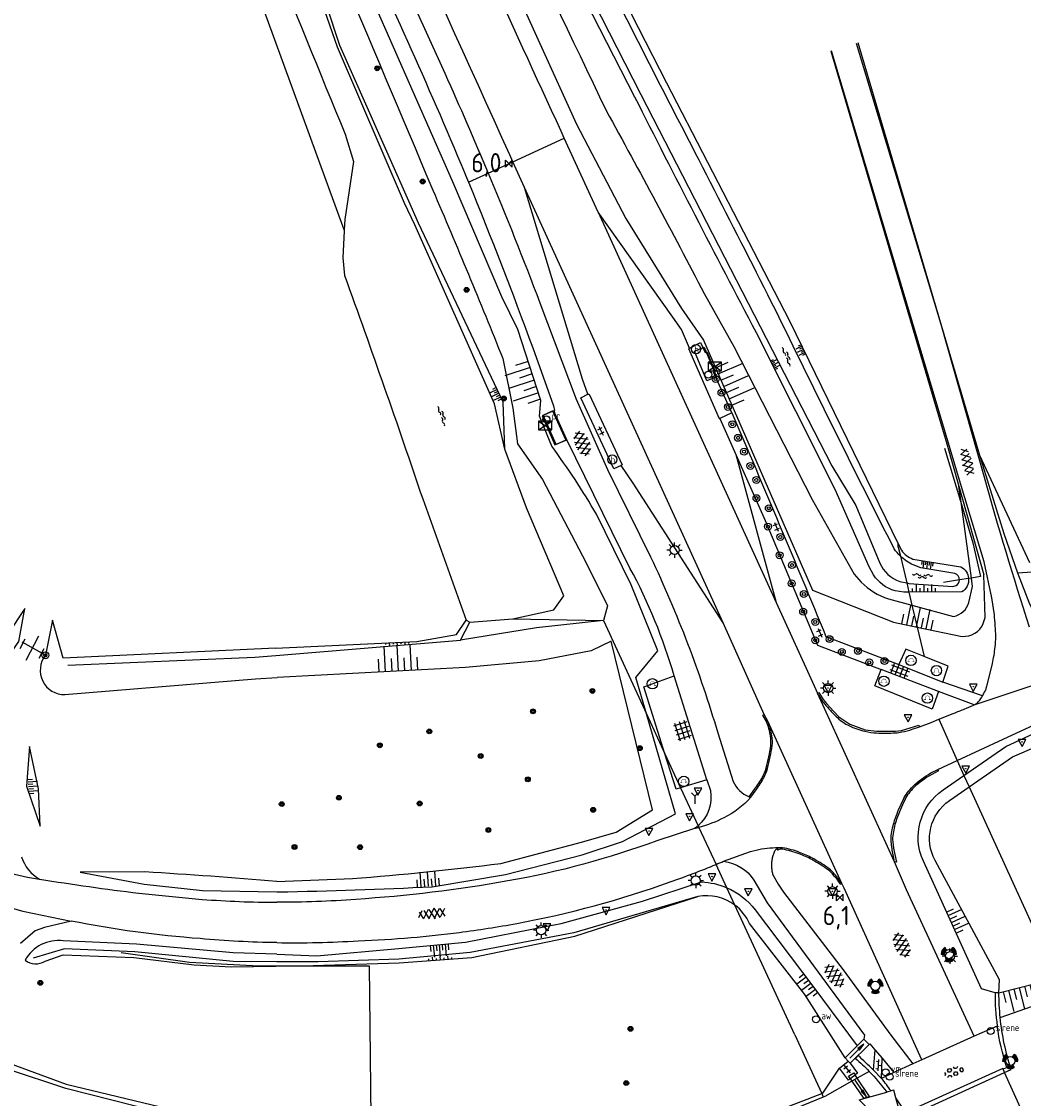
# Model space of a CAD drawing. Extents: x 121149 to 123702, y 457169 to 470031.
# Tile 40 of 87: x 122171 to 122301, y 463852 to 463992. Entities that reach past the tile are written whole.
import ezdxf
from ezdxf.enums import TextEntityAlignment as Align

# ---------------------------------------------------------------- set-up
doc = ezdxf.new("R2010")
doc.units = 0
doc.header["$LTSCALE"] = 4
doc.layers.get('0').update_dxf_attribs({"color": 8, "linetype": 'CONTINUOUS'})
for name, color, linetype in [('REFERENTIE', 8, 'CONTINUOUS'), ('SYM-DRH', 8, 'CONTINUOUS'), ('TEK-D19', 8, 'CONTINUOUS')]:
    doc.layers.add(name, color=color, linetype=linetype)
doc.styles.add('ISO', font='ISO')

# ---------------------------------------------------------------- blocks, each defined once
blk = doc.blocks.new('boom')
at = {"color": 0}
for radius in [0.315, 0.225, 0.135]:
    blk.add_circle((0, 0), radius, dxfattribs=at)
blk = doc.blocks.new('water')
at = {"color": 0, "linetype": 'ByBlock', "lineweight": -2}
for centre, start, end in [((-0.01, 0.75), 129.7446, 230.2554), ((-0.32, 1.12), 309.7446, 50.2554), ((-0.32, 0.37), 309.7446, 50.2554), ((0.32, 0.01), 129.7446, 230.2554), ((0, 0.38), 309.7446, 50.2554), ((-0.01, -0.74), 129.7446, 230.2554), ((-0.32, -0.37), 309.7446, 50.2554), ((-0.32, -1.12), 309.7446, 50.2554), ((0, -0.37), 309.7446, 50.2554)]:
    blk.add_arc(centre, 0.244, start, end, dxfattribs=at)
blk = doc.blocks.new('tegels2')
at = {"color": 0, "linetype": 'ByBlock', "lineweight": -2}
for p, q in [((0.3125, 0.3125), (-0.3125, 0.3125)), ((0, -0.625), (0, 0.625)), ((0.3125, -0.3125), (-0.3125, -0.3125))]:
    blk.add_line(p, q, dxfattribs=at)
blk = doc.blocks.new('abri')
at = {"color": 0}
for p, q in [((-2.1, 1.2), (2.1, 1.2)), ((-2.1, -1.2), (-2.1, 1.2)), ((2.1, 1.2), (2.1, -1.2)), ((2.1, -1.2), (-2.1, -1.2))]:
    blk.add_line(p, q, dxfattribs=at)
at = {"color": 0, "linetype": 'Continuous', "style": 'ISO', "flags": 2}
blk.add_attdef('ABRI', text='', height=0.8, dxfattribs=at).set_placement((0, 0), align=Align.MIDDLE_CENTER)
blk = doc.blocks.new('schk')
at = {"color": 0}
for p, q in [((0.86, 0.56), (-0.86, 0.56)), ((-0.86, 0.56), (-0.86, -0.56)), ((0.86, -0.56), (0.86, 0.56)), ((-0.86, -0.56), (0.86, -0.56))]:
    blk.add_line(p, q, dxfattribs=at)
at = {"color": 0, "linetype": 'Continuous'}
for p, q in [((-0.86, 0.56), (0.86, -0.56)), ((-0.86, -0.56), (0.86, 0.56))]:
    blk.add_line(p, q, dxfattribs=at)
blk = doc.blocks.new('paal')
at = {"color": 0}
for radius in [0.45, 0.2]:
    blk.add_circle((0, 0), radius, dxfattribs=at)
blk = doc.blocks.new('afvalbak')
at = {"color": 0}
blk.add_circle((0, 0), 0.45, dxfattribs=at)
at = {"color": 0, "style": 'ISO'}
blk.add_attdef('AFVALBAK', (0.7, 0), '', height=0.9, dxfattribs=at)
blk = doc.blocks.new('talud')
at = {"color": 0}
for p, q in [((0, 0.75), (0.5, 0.75)), ((0, 0.5), (1, 0.5)), ((0, 0.25), (0.5, 0.25)), ((0, 0), (1, 0)), ((0, -0.25), (0.5, -0.25)), ((0, -0.5), (1, -0.5)), ((0, -0.75), (0.5, -0.75))]:
    blk.add_line(p, q, dxfattribs=at)
blk = doc.blocks.new('bushalte')
at = {"color": 0}
blk.add_circle((0, 0), 0.6, dxfattribs=at)
at = {"color": 0, "linetype": 'Continuous', "style": 'ISO'}
blk.add_attdef('H', (-0.21, -0.4), '', height=0.8, dxfattribs=at)
blk = doc.blocks.new('kilometerpaal')
at = {"color": 0}
for p, q in [((-0.44, 0.44), (0.44, -0.44)), ((-0.44, -0.44), (-0.44, 0.44)), ((0.44, 0.44), (-0.44, -0.44)), ((0.44, -0.44), (0.44, 0.44))]:
    blk.add_line(p, q, dxfattribs=at)
at = {"color": 0, "style": 'ISO'}
blk.add_attdef('KILOMETERPAAL', (0.59, 0.87), '', height=2.5, dxfattribs=at)
blk = doc.blocks.new('asfalt4')
at = {"color": 0, "linetype": 'ByBlock', "lineweight": -2}
for p, q in [((-0.52, 1.14), (0.54, 1.69)), ((-0.43, 1.75), (0.63, 1.08)), ((-0.63, 0.38), (0.64, 1.04)), ((-0.63, 0.4), (0.66, -0.42)), ((-0.57, -0.3), (0.73, 0.38)), ((-0.53, 1.07), (0.74, 0.27)), ((-0.56, -0.38), (0.58, -1.1)), ((-0.49, -0.96), (0.67, -0.36)), ((-0.46, -1.19), (0.39, -1.73)), ((-0.34, -1.59), (0.57, -1.11))]:
    blk.add_line(p, q, dxfattribs=at)
blk = doc.blocks.new('DRHEK')
at = {"color": 0, "linetype": 'Continuous'}
for p, q in [((1.25, 0), (-1.25, 0)), ((-0.5, 0.7), (0.5, 0.7)), ((-0.5, -0.7), (0.5, -0.7))]:
    blk.add_line(p, q, dxfattribs=at)
blk = doc.blocks.new('asfalt6')
at = {"color": 0, "linetype": 'ByBlock', "lineweight": -2}
for p, q in [((-0.76, 1.01), (0.3, 1.62)), ((-0.3, 1.62), (0.76, 1.01)), ((-0.93, 0.18), (0.7, 1.13)), ((-0.89, -0.52), (0.89, 0.52)), ((-0.89, 0.52), (0.89, -0.52)), ((-0.7, 1.13), (0.93, 0.18)), ((-0.93, -0.18), (0.7, -1.13)), ((-0.76, -1.01), (0.3, -1.62)), ((-0.7, -1.13), (0.93, -0.18)), ((-0.3, -1.62), (0.76, -1.01))]:
    blk.add_line(p, q, dxfattribs=at)
blk = doc.blocks.new('fietsklem')
at = {"color": 0, "linetype": 'Continuous', "const_width": 0.05}
blk.add_lwpolyline([(-0.49, -0.2), (-0.21, -0.2, -2.286164), (0.22, -0.2), (0.48, -0.2)], format="xyb", dxfattribs=at)
at = {"color": 0}
blk.add_circle((0, 0), 0.675, dxfattribs=at)
blk = doc.blocks.new('verkeersbord-pl')
at = {"linetype": 'Continuous'}
blk.add_circle((0, 0), 0.03, dxfattribs=at)
blk = doc.blocks.new('verkeersbord')
at = {"color": 0}
for p, q in [((0.5, 0.32), (-0.5, 0.32)), ((-0.5, 0.32), (0, -0.6)), ((0, -0.6), (0.5, 0.32))]:
    blk.add_line(p, q, dxfattribs=at)
blk = doc.blocks.new('lichtmast')
at = {"color": 0}
for p, q in [((-0.6, 0), (-1, 0)), ((-0.71, 0.71), (-0.42, 0.42)), ((0, 0.6), (0, 1)), ((0.42, 0.42), (0.71, 0.71)), ((0.6, 0), (1, 0)), ((-0.42, -0.42), (-0.71, -0.71)), ((0, -0.6), (0, -1)), ((0.42, -0.42), (0.71, -0.71))]:
    blk.add_line(p, q, dxfattribs=at)
blk.add_circle((0, 0), 0.6, dxfattribs=at)
blk = doc.blocks.new('tegels4')
at = {"color": 0, "linetype": 'ByBlock', "lineweight": -2}
for p, q in [((0.62, 0.94), (-0.62, 0.94)), ((0.62, 0.31), (-0.62, 0.31)), ((-0.31, -1.23), (-0.31, 1.25)), ((0.31, -1.23), (0.31, 1.25)), ((0.62, -0.31), (-0.62, -0.31)), ((0.62, -0.94), (-0.62, -0.94))]:
    blk.add_line(p, q, dxfattribs=at)
blk = doc.blocks.new('tegels6')
at = {"color": 0, "linetype": 'ByBlock', "lineweight": -2}
for p, q in [((0.92, 0.95), (-0.92, 0.95)), ((0.92, 0.32), (-0.92, 0.32)), ((-0.62, -1.22), (-0.62, 1.22)), ((0, -1.22), (0, 1.22)), ((0.62, -1.22), (0.62, 1.22)), ((0.92, -0.3), (-0.92, -0.3)), ((0.92, -0.93), (-0.92, -0.93))]:
    blk.add_line(p, q, dxfattribs=at)
blk = doc.blocks.new('wegwijzer')
at = {"color": 0}
for q in [(-0.42, 1.42), (0.42, 1.42), (0, 0)]:
    blk.add_line((0, 1), q, dxfattribs=at)
blk = doc.blocks.new('verkeerslicht')
at = {"color": 0, "linetype": 'Continuous'}
for p, q in [((-1, 0), (-0.6, 0)), ((-0.3, 0.52), (-0.5, 0.86)), ((0.3, 0.52), (0.5, 0.86)), ((0.6, 0), (1, 0)), ((-0.3, -0.52), (-0.5, -0.86)), ((0.3, -0.52), (0.5, -0.86))]:
    blk.add_line(p, q, dxfattribs=at)
at = {"color": 0}
blk.add_circle((0, 0), 0.6, dxfattribs=at)
at = {"color": 0, "linetype": 'Continuous'}
for radius, start, end in [(0.996, 119.9985, 179.9935), (0.897, 119.9989, 179.9928), (0.797, 119.9994, 179.9919), (0.697, 120, 179.9907), (0.697, 0.0093, 60), (0.797, 0.0081, 60.0006), (0.897, 0.0072, 60.0011), (0.996, 0.0065, 60.0015), (0.996, 240.0015, 299.9985), (0.897, 240.0011, 299.9989), (0.797, 240.0006, 299.9994), (0.697, 240, 300)]:
    blk.add_arc((0, 0), radius, start, end, dxfattribs=at)
blk = doc.blocks.new('sirene')
at = {"color": 0}
blk.add_circle((0, 0), 0.45, dxfattribs=at)
at = {"color": 0, "style": 'ISO'}
blk.add_attdef('SIRENE', (0.7, 0), '', height=0.9, dxfattribs=at)
blk = doc.blocks.new('afsl-water')
at = {"color": 0}
blk.add_circle((0, 0), 0.45, dxfattribs=at)
at = {"color": 0, "style": 'ISO'}
blk.add_attdef('AFSL-WATER', (0.7, 0), '', height=0.9, dxfattribs=at)
blk = doc.blocks.new('klinkers2')
at = {"color": 0, "linetype": 'ByBlock', "lineweight": -2}
for p, q in [((-0.31, 0.5), (0, 0.5)), ((0, -0.75), (0, 0.75)), ((0, 0), (0.31, 0)), ((0, -0.5), (-0.31, -0.5))]:
    blk.add_line(p, q, dxfattribs=at)
blk = doc.blocks.new('TP')
at = {"layer": 'SYM-DRH', "color": 0, "linetype": 'Continuous'}
blk.add_line((0, 2.6), (0, 0), dxfattribs=at)
for points in [[(-0.16, 1.64), (0.16, 1.64), (0, 2.6)], [(-0.08, 1.71), (0.08, 1.71), (0, 2.17)]]:
    blk.add_lwpolyline(points, close=True, dxfattribs=at)
at = {"layer": 'TEK-D19', "color": 0, "style": 'ISO', "flags": 8}
blk.add_attdef('TRAP', (1.15, 0.73), '', height=0.9, dxfattribs=at)
blk = doc.blocks.new('beton4')
at = {"color": 0, "linetype": 'ByBlock', "lineweight": -2}
for p, q in [((-0.23, 1.44), (-0.45, 1.31)), ((0, 1.31), (-0.23, 1.44)), ((-0.68, 0.66), (-0.45, 0.52)), ((-0.45, 0.26), (-0.68, 0.13)), ((-0.45, 1.31), (-0.45, 1.05)), ((-0.45, 1.05), (-0.23, 0.92)), ((-0.45, 0.52), (-0.45, 0.26)), ((-0.23, 0.92), (0, 1.05)), ((0, 1.05), (0, 1.31)), ((0, 0.52), (0.23, 0.66)), ((0, 0.26), (0, 0.52)), ((0.23, 0.13), (0, 0.26)), ((0.23, 0.66), (0.45, 0.52)), ((0.45, 0.26), (0.23, 0.13)), ((0.45, 0.52), (0.45, 0.26)), ((-0.45, -0.26), (-0.23, -0.13)), ((-0.45, -0.52), (-0.45, -0.26)), ((-0.23, -0.66), (-0.45, -0.52)), ((-0.23, -0.13), (0, -0.26)), ((0, -0.52), (-0.23, -0.66)), ((0, -0.26), (0, -0.52)), ((0, -1.05), (0.23, -0.92)), ((0.23, -0.92), (0.45, -1.05)), ((0.45, -0.26), (0.68, -0.13)), ((0.45, -0.52), (0.45, -0.26)), ((0.68, -0.66), (0.45, -0.52))]:
    blk.add_line(p, q, dxfattribs=at)
blk = doc.blocks.new('vlaggenmast')
at = {"color": 0}
blk.add_circle((0, 0), 0.45, dxfattribs=at)
at = {"color": 0, "style": 'ISO'}
blk.add_attdef('VLAGGENMAST', (0.7, 0), '', height=0.9, dxfattribs=at)

msp = doc.modelspace()

# ---------------------------------------------------------------- linework, layer by layer
at = {"layer": 'REFERENTIE'}
for points in [[(122240.829, 463977.645, -0.0020113), (122201.427, 464064.102)], [(122234.136, 463974.571, 0.001653), (122201.367, 464046.515)], [(122219.251, 464036.953, -0.0040591), (122246.687, 463980.334)], [(122199.261, 464028.562, -0.0013018), (122224.125, 463969.975)], [(122192.937, 464026.189, 0.0030428), (122212.722, 463977.247)], [(122212.966, 464006.279, -0.0122715), (122228.266, 463972.244)], [(122225.683, 463985.184, -0.0067624), (122231.337, 463972.186)], [(122269.717, 463952.408, 0.0034353), (122253.77, 463983.587)], [(122266.269, 463951.381, -0.0041463), (122250.448, 463982.061)], [(122246.687, 463980.334, -0.0059044), (122259.474, 463956.499)], [(122228.266, 463972.244, -0.0002849), (122228.774, 463971.009)], [(122231.337, 463972.186, -0.0087726), (122238.057, 463955.313)], [(122228.774, 463971.009, -0.0096673), (122237.135, 463949.423)], [(122224.125, 463969.975, -0.0062437), (122233.252, 463948.032)], [(122212.646, 463958.854, -0.0047428), (122222.808, 463929.772)], [(122284.206, 463923.257, -0.0051242), (122269.717, 463952.408)], [(122263.058, 463940.971, -0.0038153), (122275.315, 463911.852)], [(122245.439, 463927.779, 0.0276073), (122239.601, 463936.637)], [(122295.859, 463932.761, 0.0097809), (122301.769, 463913.125)], [(122284.998, 463922.333, -0.0477718), (122284.206, 463923.257)], [(122285.141, 463923.081, 0.1554103), (122286.616, 463921.944)], [(122252.476, 463922.218, -0.0390969), (122261.222, 463899.3)], [(122282.308, 463921.396, 0.1998321), (122284.932, 463919.026)], [(122286.667, 463921.169, -0.0793536), (122284.998, 463922.333)], [(122255.545, 463906.727, 0.054387), (122249.795, 463920.769)], [(122292.685, 463919.218, 0.328346), (122292.092, 463920.054)], [(122292.885, 463920.936, -0.2561529), (122293.882, 463919.408)], [(122279.892, 463918.921, 0.1182665), (122283.44, 463916.751)], [(122284.305, 463917.807, -0.1762253), (122281.494, 463919.864)], [(122292.278, 463918.497, 0.2536347), (122292.685, 463919.218)], [(122293.882, 463919.408, -0.279609), (122292.995, 463917.652)], [(122293.175, 463915.094, 0.137794), (122293.921, 463916.266)], [(122291.929, 463914.479, 0.1371111), (122293.175, 463915.094)], [(122297.432, 463911.83, 0.0193589), (122297.239, 463914.672)], [(122293.064, 463911.872, 0.3096566), (122295.796, 463913.532)], [(122297.344, 463910.497, 0.0194696), (122297.432, 463911.83)], [(122297.194, 463909.407, 0.0164547), (122297.344, 463910.497)], [(122173.685, 463909.414, 0.6309817), (122176.22, 463904.297)], [(122296.975, 463908.329, 0.0158688), (122297.194, 463909.407)], [(122295.774, 463904.251, 0.0102731), (122296.039, 463904.752)], [(122296.039, 463904.752, 0.0369627), (122296.186, 463905.11)], [(122296.186, 463905.11, 0.0243376), (122296.34, 463905.688)], [(122274.196, 463904.467, 0.0174336), (122274.785, 463903.538)], [(122274.785, 463903.538, 0.0278398), (122275.204, 463902.99)], [(122294.615, 463902.949, 0.0959242), (122295.025, 463903.236)], [(122295.025, 463903.236, 0.050649), (122295.602, 463903.963)], [(122295.602, 463903.963, 0.009689), (122295.694, 463904.113)], [(122295.694, 463904.113, 0.0108478), (122295.774, 463904.251)], [(122275.204, 463902.99, 0.0124036), (122276.121, 463901.969)], [(122276.121, 463901.969, 0.017523), (122276.839, 463901.26)], [(122291.892, 463901.846, -0.002369), (122292.119, 463901.933)], [(122292.119, 463901.933, 0.0016415), (122292.854, 463902.22)], [(122292.854, 463902.22, 0.0044462), (122293.59, 463902.519)], [(122293.59, 463902.519, -0.0015117), (122293.825, 463902.617)], [(122293.825, 463902.617, 0.0007756), (122294.464, 463902.884)], [(122294.464, 463902.884, 0.0031823), (122294.615, 463902.949)], [(122268.096, 463898.899, 0.0482401), (122267.58, 463900.771)], [(122268.272, 463898.93, 0.0487342), (122267.747, 463900.835)], [(122276.839, 463901.26, 0.0724131), (122278.311, 463900.25)], [(122268.126, 463897.658, 0.0741489), (122268.096, 463898.899)], [(122268.304, 463897.636, 0.0741814), (122268.272, 463898.93)], [(122278.311, 463900.25, 0.057848), (122280.388, 463899.514)], [(122280.388, 463899.514, 0.0426785), (122281.911, 463899.303)], [(122281.911, 463899.303, 0.0272354), (122284.371, 463899.312)], [(122284.371, 463899.312, 0.0369644), (122285.209, 463899.425)], [(122285.209, 463899.425, 0.023136), (122286.547, 463899.778)], [(122267.888, 463896.205, 0.0193159), (122268.126, 463897.658)], [(122268.064, 463896.17, 0.0192536), (122268.304, 463897.636)], [(122267.527, 463894.718, 0.018226), (122267.888, 463896.205)], [(122267.699, 463894.669, 0.0180545), (122268.064, 463896.17)], [(122267.058, 463893.556, 0.0543878), (122267.527, 463894.718)], [(122267.216, 463893.472, 0.0545262), (122267.699, 463894.669)], [(122266.052, 463892.014, 0.0370677), (122267.058, 463893.556)], [(122266.213, 463891.888, 0.0374303), (122267.216, 463893.472)], [(122286.623, 463892.332, -0.0606946), (122288.976, 463894.099)], [(122289.086, 463893.898, 0.0607625), (122286.757, 463892.192)], [(122263.225, 463892.992, 0.195966), (122265.295, 463891)], [(122285.388, 463890.649, -0.0863251), (122286.623, 463892.332)], [(122286.757, 463892.192, 0.0860047), (122285.561, 463890.563)], [(122287.994, 463882.595, -0.3631761), (122290.552, 463891.875)], [(122260.267, 463891.794, -0.2624771), (122258.677, 463887.215)], [(122265.514, 463890.92, -0.1002725), (122262.003, 463888.258)], [(122265.295, 463891, 0.0095289), (122265.514, 463890.92)], [(122284.33, 463888.128, -0.0319353), (122285.388, 463890.649)], [(122285.561, 463890.563, 0.0320881), (122284.513, 463888.065)], [(122289.521, 463882.697, -0.3823125), (122291.38, 463890.484)], [(122262.003, 463888.258, -0.0548624), (122258.782, 463886.987)], [(122283.855, 463886.221, -0.0445515), (122284.33, 463888.128)], [(122284.513, 463888.065, 0.0442047), (122284.046, 463886.191)], [(122258.677, 463887.215, -0.0302687), (122258.192, 463886.838)], [(122258.782, 463886.987, -0.0087713), (122258.192, 463886.838)], [(122253.314, 463885.27, -0.0451575), (122233.913, 463880.03)], [(122283.814, 463885.103, -0.0599135), (122283.855, 463886.221)], [(122284.084, 463883.419, -0.0391384), (122283.814, 463885.103)], [(122284.046, 463886.191, 0.0587588), (122284.007, 463885.119)], [(122284.007, 463885.119, 0.0392596), (122284.272, 463883.465)], [(122266.585, 463884.131, -0.0496419), (122269.465, 463884.38)], [(122268.695, 463884.014, 0.0347037), (122268.593, 463883.888)], [(122268.796, 463884.105, 0.0519428), (122268.695, 463884.014)], [(122268.865, 463884.152, 0.0166429), (122268.796, 463884.105)], [(122269.018, 463884.24, 0.0126473), (122268.865, 463884.152)], [(122269.467, 463884.363, 0.1183132), (122269.018, 463884.24)], [(122269.111, 463884.07, -0.0045661), (122269.038, 463884.029)], [(122269.637, 463884.157, 0.1689813), (122269.111, 463884.07)], [(122269.67, 463884.349, 0.0493661), (122269.467, 463884.363)], [(122271.821, 463883.566, 0.0471759), (122269.637, 463884.157)], [(122271.889, 463883.748, 0.0473825), (122269.67, 463884.349)], [(122273.462, 463882.818, 0.0340046), (122271.821, 463883.566)], [(122273.554, 463882.989, 0.0344646), (122271.889, 463883.748)], [(122162.368, 463882.731, 0.010121), (122171.346, 463880.504)], [(122170.577, 463883.163, 0.1905886), (122172.915, 463880.265)], [(122213.652, 463880.333, 0.0116557), (122232.964, 463882.312)], [(122255.03, 463879.915, 0.0152653), (122261.001, 463882.182)], [(122261.001, 463882.182, 0.0033361), (122261.979, 463882.595)], [(122261.979, 463882.595, -0.2187418), (122265.935, 463880.138)], [(122268.233, 463882.488, 0.0324567), (122268.215, 463881.933)], [(122268.324, 463883.036, 0.0313691), (122268.233, 463882.488)], [(122275.397, 463881.627, 0.0274775), (122273.462, 463882.818)], [(122275.508, 463881.787, 0.0278142), (122273.554, 463882.989)], [(122203.813, 463879.959, 0.006177), (122186.649, 463881.205)], [(122268.215, 463881.933, 0.0310992), (122268.263, 463881.42)], [(122268.263, 463881.42, 0.0300719), (122268.372, 463880.916)], [(122276.154, 463880.958, 0.0602523), (122275.397, 463881.627)], [(122276.299, 463881.087, 0.0583375), (122275.508, 463881.787)], [(122277.224, 463879.575, 0.0346593), (122276.154, 463880.958)], [(122277.385, 463879.683, 0.0353798), (122276.299, 463881.087)], [(122172.915, 463880.265, 0.0080987), (122185.865, 463878.43)], [(122204.016, 463878.604, 0.0085371), (122224.043, 463879.283)], [(122233.913, 463880.03, -0.0273736), (122214.116, 463877.63)], [(122235.055, 463874.493, 0.0405397), (122255.03, 463879.915)], [(122259.108, 463879.904, -0.0916348), (122262.403, 463879.148)], [(122263.448, 463876.885, 0.2113113), (122258.65, 463877.995)], [(122262.403, 463879.148, -0.1273741), (122266.077, 463876.29)], [(122194.086, 463877.633, 0.0181988), (122203.81, 463877.254)], [(122214.116, 463877.63, -0.0194087), (122203.81, 463877.254)], [(122265.351, 463874.497, 0.1275067), (122263.448, 463876.885)], [(122193.838, 463872.517, -0.0303234), (122177.021, 463874.805)], [(122227.582, 463873.331, 0.013109), (122235.055, 463874.493)], [(122176.017, 463872.219, 0.3126597), (122171.035, 463869.703)], [(122203.805, 463871.996, -0.0181575), (122193.838, 463872.517)], [(122203.805, 463871.996, 0.0194327), (122214.406, 463872.24)], [(122214.406, 463872.24, 0.0120268), (122221.312, 463872.661)], [(122221.312, 463872.661, 0.0108577), (122227.582, 463873.331)], [(122171.035, 463869.703, 0.3076948), (122173.635, 463869.593)], [(122297.324, 463865.46, 0.034735), (122297.618, 463861.142)], [(122298.004, 463862.237, -0.0253219), (122297.84, 463865.475)], [(122298.855, 463855.754, -0.0443226), (122297.618, 463861.142)], [(122299.431, 463855.49, -0.0538084), (122298.004, 463862.237)], [(122279.152, 463856.934, -0.0219138), (122280.928, 463855.244)], [(122281.477, 463855.434, -0.0010372), (122279.501, 463857.312)], [(122280.928, 463855.244, -0.0321228), (122283.225, 463852.53)], [(122283.789, 463852.685, 0.0097428), (122282.557, 463854.327)], [(122285.734, 463849.77, 0.0120442), (122284.426, 463851.776)]]:
    msp.add_lwpolyline(points, format="xyb", dxfattribs=at)
for points in [[(122253.77, 463983.587), (122239.334, 464012.111), (122226.382, 464038.276), (122216.653, 464057.518)], [(122212.589, 463964.796), (122179.812, 464054.636)], [(122217.243, 464036.073), (122229.173, 464008.656), (122242.843, 463978.569), (122249.243, 463966.26), (122256.494, 463954.539), (122259.375, 463950.439), (122273.579, 463917.896), (122284.087, 463913.731), (122287.179, 463913.091)], [(122204.469, 464031.011), (122217.7, 464002.751), (122225.683, 463985.184)], [(122235.174, 463951.831), (122233.111, 463956.08), (122226.69, 463971.152), (122201.078, 464029.325)], [(122233.498, 463936.231), (122232.162, 463942.148), (122221.801, 463965.466), (122220.454, 463968.289), (122211.734, 463988.565), (122208.077, 463999.089), (122196.68, 464027.445)], [(122239.855, 464012.728), (122254.551, 463983.945)], [(122250.448, 463982.061), (122235.854, 464010.586)], [(122236.713, 464010.845), (122251.19, 463982.402), (122276.099, 463934.073), (122279.203, 463928.893), (122282.308, 463921.396)], [(122233.498, 463936.231), (122233.284, 463942.373), (122222.261, 463965.677), (122221.004, 463968.541), (122212.034, 463988.793), (122208.568, 463999.356)], [(122279.246, 463989.122), (122290.254, 463952.506), (122295.859, 463932.761)], [(122279.444, 463989.205), (122295.312, 463935.445)], [(122275.937, 463988.054), (122291.063, 463936.934), (122292.625, 463931.406)], [(122297.239, 463914.672), (122296.904, 463916.902), (122295.909, 463921.597), (122292.835, 463931.774), (122276.045, 463988.114)], [(122254.551, 463983.945), (122270.553, 463952.966)], [(122241.247, 463976.736), (122240.829, 463977.645)], [(122212.722, 463977.247), (122213.802, 463973.694), (122212.652, 463966.154), (122212.589, 463964.796)], [(122234.548, 463973.66), (122241.247, 463976.736)], [(122245.673, 463967.096), (122241.247, 463976.736)], [(122234.548, 463973.66), (122234.136, 463974.571)], [(122231.337, 463972.186), (122234.548, 463973.66)], [(122236.073, 463970.296), (122234.548, 463973.66)], [(122228.774, 463971.009), (122231.337, 463972.186)], [(122261.927, 463913.623), (122236.073, 463970.296)], [(122244.3, 463943.414), (122243.629, 463945.356), (122236.073, 463970.296)], [(122245.673, 463967.096), (122268.814, 463916.284)], [(122257.539, 463949.407), (122256.485, 463951.814), (122255.393, 463953.429), (122245.673, 463967.096)], [(122212.589, 463964.796), (122212.583, 463964.675)], [(122212.583, 463964.675), (122212.42, 463961.158)], [(122212.42, 463961.158), (122212.646, 463958.854)], [(122259.474, 463956.499), (122263.303, 463949.619), (122273.521, 463929.695), (122278.983, 463919.983), (122279.892, 463918.921)], [(122238.057, 463955.313), (122242.784, 463942.747), (122246.848, 463933.601), (122252.476, 463922.218)], [(122270.553, 463952.966), (122284.727, 463923.929)], [(122239.601, 463936.637), (122238, 463940.535), (122238.19, 463942.593), (122235.174, 463951.831)], [(122281.494, 463919.864), (122280.955, 463920.916), (122276.491, 463930.999), (122266.269, 463951.381)], [(122237.135, 463949.423), (122239.824, 463941.893), (122239.961, 463941.257)], [(122257.539, 463949.407), (122257.421, 463949.334), (122261.395, 463940.226), (122261.511, 463940.244)], [(122257.539, 463949.407), (122258.983, 463950.119), (122259.566, 463948.81)], [(122233.252, 463948.032), (122234.556, 463941.594), (122235.162, 463936.939), (122238.386, 463932.298), (122244.099, 463921.458), (122246.88, 463915.865), (122246.336, 463913.933)], [(122259.566, 463948.81), (122259.806, 463948.91), (122260.874, 463946.367), (122260.671, 463946.275)], [(122263.058, 463940.971), (122260.671, 463946.275)], [(122248.628, 463934.133), (122247.693, 463933.675), (122243.392, 463942.932), (122244.3, 463943.414)], [(122244.3, 463943.414), (122244.468, 463943.423), (122248.785, 463934.205), (122248.628, 463934.133)], [(122239.961, 463941.257), (122238.372, 463940.575), (122240.011, 463936.806), (122241.559, 463937.461)], [(122241.559, 463937.461), (122240.031, 463940.932), (122239.961, 463941.257)], [(122263.058, 463940.971), (122261.511, 463940.244)], [(122261.511, 463940.244), (122263.571, 463935.53)], [(122249.795, 463920.769), (122241.559, 463937.461)], [(122234.54, 463914.134), (122239.895, 463915.342), (122241.178, 463917.143), (122236.328, 463928.589), (122233.498, 463936.231)], [(122263.571, 463935.53), (122267.397, 463926.973), (122274.196, 463910.708), (122282.484, 463907.559)], [(122263.571, 463935.53), (122268.814, 463916.284)], [(122290.756, 463936.355), (122292.949, 463929.026)], [(122295.312, 463935.445), (122301.833, 463921.48)], [(122295.312, 463935.445), (122298.454, 463925.26), (122300.258, 463920.16)], [(122261.927, 463913.623), (122250.228, 463931.803), (122248.628, 463934.133)], [(122292.949, 463929.026), (122292.625, 463931.406)], [(122292.625, 463931.406), (122295.876, 463919.898)], [(122222.808, 463929.772), (122228.462, 463914.002)], [(122292.949, 463929.026), (122294.445, 463924.03), (122295.455, 463919.658), (122294.254, 463919.467)], [(122294.254, 463919.467), (122292.949, 463929.026)], [(122251.946, 463901.788), (122250.568, 463906.522), (122253.408, 463909.99), (122249.964, 463918.589), (122245.439, 463927.779)], [(122284.727, 463923.929), (122285.141, 463923.081)], [(122284.729, 463923.471), (122284.727, 463923.929)], [(122284.729, 463923.471), (122284.998, 463922.333)], [(122284.998, 463922.333), (122285.823, 463918.837)], [(122286.616, 463921.944), (122292.885, 463920.936)], [(122292.092, 463920.054), (122287.681, 463920.78), (122286.667, 463921.169)], [(122295.796, 463913.532), (122296.025, 463914.347), (122295.876, 463919.898)], [(122300.258, 463920.16), (122302.153, 463920.28)], [(122300.258, 463920.16), (122301.822, 463916.106), (122304.149, 463911.774)], [(122284.932, 463919.026), (122285.823, 463918.837)], [(122285.823, 463918.837), (122286.112, 463918.776), (122291.813, 463918.365), (122292.278, 463918.497)], [(122285.823, 463918.837), (122286.111, 463917.614)], [(122292.685, 463919.218), (122290.599, 463918.886)], [(122293.882, 463919.408), (122292.685, 463919.218)], [(122294.254, 463919.467), (122293.882, 463919.408)], [(122293.921, 463916.266), (122294.402, 463918.385), (122294.254, 463919.467)], [(122286.111, 463917.614), (122285.471, 463917.611), (122284.305, 463917.807)], [(122292.995, 463917.652), (122286.111, 463917.614)], [(122286.111, 463917.614), (122286.509, 463915.93)], [(122268.814, 463916.284), (122272.898, 463907.342), (122274.196, 463904.467)], [(122283.44, 463916.751), (122286.509, 463915.93)], [(122286.509, 463915.93), (122291.929, 463914.479)], [(122286.509, 463915.93), (122287.179, 463913.091)], [(122168.077, 463908.132), (122170.234, 463911.19), (122170.999, 463915.511), (122168.798, 463912.169)], [(122203.641, 463910.343), (122176.016, 463909.043), (122174.592, 463913.998), (122173.685, 463909.414)], [(122203.641, 463910.343), (122222.051, 463911.21), (122227.189, 463912.104), (122228.462, 463914.002)], [(122246.336, 463913.933), (122237.614, 463913.003), (122227.712, 463911.389)], [(122227.712, 463911.389), (122228.95, 463913.724)], [(122228.462, 463914.002), (122228.95, 463913.724)], [(122228.95, 463913.724), (122234.54, 463914.134)], [(122234.54, 463914.134), (122246.336, 463913.933)], [(122246.336, 463913.933), (122251.946, 463901.788)], [(122267.272, 463901.713), (122261.927, 463913.623)], [(122287.179, 463913.091), (122293.064, 463911.872)], [(122287.179, 463913.091), (122288.084, 463909.254)], [(122275.315, 463911.852), (122284.815, 463908.21)], [(122173.685, 463909.414), (122170.66, 463911.12)], [(122203.691, 463909.389), (122227.712, 463911.389)], [(122232.964, 463882.312), (122243.463, 463885.065), (122247.995, 463886.393), (122252.709, 463889.296), (122247.334, 463911.246), (122244.752, 463910), (122237.982, 463908.667), (122228.388, 463907.798), (122203.842, 463906.51)], [(122288.084, 463909.254), (122285.691, 463910.211), (122284.815, 463908.21)], [(122176.591, 463908.119), (122200.942, 463909.16), (122203.691, 463909.389)], [(122291.219, 463908), (122288.084, 463909.254)], [(122289.986, 463904.708), (122289.149, 463902.38), (122281.663, 463905.413), (122282.484, 463907.559)], [(122289.986, 463904.708), (122282.484, 463907.559)], [(122284.815, 463908.21), (122290.539, 463905.906)], [(122290.539, 463905.906), (122291.219, 463908)], [(122294.615, 463902.949), (122310.266, 463908.169)], [(122296.34, 463905.688), (122296.975, 463908.329)], [(122176.22, 463904.297), (122201.05, 463906.363), (122203.842, 463906.51)], [(122252.705, 463905.705), (122255.545, 463906.727)], [(122259.817, 463893.187), (122255.545, 463906.727)], [(122295.694, 463904.113), (122290.539, 463905.906)], [(122254.348, 463896.588), (122251.584, 463905.302), (122252.705, 463905.705)], [(122274.196, 463904.467), (122274.382, 463904.575), (122274.962, 463903.66), (122275.368, 463903.13), (122276.278, 463902.117), (122276.985, 463901.418), (122278.406, 463900.443), (122280.436, 463899.724), (122281.922, 463899.518), (122284.359, 463899.527), (122285.163, 463899.636), (122287.409, 463900.294), (122287.498, 463900.076)], [(122294.615, 463902.949), (122289.986, 463904.708)], [(122284.257, 463882.505), (122274.196, 463904.467)], [(122224.043, 463879.283), (122233.574, 463880.859), (122243.583, 463883.412), (122248.83, 463885.162), (122255.732, 463888.777), (122251.946, 463901.788)], [(122251.946, 463901.788), (122254.348, 463896.588)], [(122267.58, 463900.771), (122267.111, 463901.631), (122267.272, 463901.713)], [(122267.747, 463900.835), (122267.272, 463901.713)], [(122289.996, 463901.072), (122291.892, 463901.846)], [(122292.397, 463895.709), (122298.404, 463898.473), (122308.155, 463902.993)], [(122277.385, 463879.683), (122267.747, 463900.835)], [(122287.498, 463900.076), (122289.003, 463900.667), (122289.996, 463901.072)], [(122289.996, 463901.072), (122292.397, 463895.709)], [(122293.285, 463893.765), (122298.753, 463897.548), (122305.389, 463900.598)], [(122261.222, 463899.3), (122263.225, 463892.992)], [(122286.547, 463899.778), (122287.498, 463900.076)], [(122293.965, 463892.275), (122299.605, 463896.183), (122306.158, 463899.024)], [(122171.625, 463897.515), (122171.238, 463892.362), (122172.996, 463887.178), (122172.777, 463892.024), (122171.625, 463897.515)], [(122256.392, 463892.161), (122255.807, 463891.986), (122254.348, 463896.588)], [(122254.348, 463896.588), (122256.392, 463892.161)], [(122289.883, 463894.552), (122292.397, 463895.709)], [(122292.397, 463895.709), (122293.285, 463893.765)], [(122288.976, 463894.099), (122289.883, 463894.552)], [(122289.883, 463894.552), (122289.978, 463894.354), (122289.086, 463893.898)], [(122290.552, 463891.875), (122293.285, 463893.765)], [(122293.285, 463893.765), (122293.965, 463892.275)], [(122259.817, 463893.187), (122256.392, 463892.161)], [(122256.392, 463892.161), (122258.677, 463887.215)], [(122259.817, 463893.187), (122260.267, 463891.794)], [(122265.295, 463891), (122266.052, 463892.014)], [(122265.514, 463890.92), (122266.213, 463891.888)], [(122291.38, 463890.484), (122293.965, 463892.275)], [(122293.965, 463892.275), (122305.333, 463867.372)], [(122258.192, 463886.838), (122253.314, 463885.27)], [(122258.677, 463887.215), (122258.782, 463886.987)], [(122258.782, 463886.987), (122261.001, 463882.182)], [(122261.979, 463882.595), (122265.509, 463883.866), (122266.585, 463884.131)], [(122268.593, 463883.888), (122268.324, 463883.036)], [(122269.038, 463884.029), (122269.018, 463884.24)], [(122269.465, 463884.38), (122269.467, 463884.363)], [(122284.272, 463883.465), (122284.48, 463882.496), (122284.257, 463882.505)], [(122262.403, 463879.148), (122261.001, 463882.182)], [(122284.257, 463882.505), (122284.084, 463883.419)], [(122294.615, 463859.837), (122285.82, 463878.856), (122284.257, 463882.505)], [(122297.324, 463865.46), (122295.574, 463865.971), (122287.994, 463882.595)], [(122297.84, 463865.475), (122297.924, 463867.167), (122289.521, 463882.697)], [(122186.649, 463881.205), (122178.232, 463881.191), (122186.546, 463879.597), (122194.131, 463878.781), (122203.812, 463878.608)], [(122268.372, 463880.916), (122269.079, 463879.614), (122269.767, 463878.586), (122277.552, 463868.459), (122283.768, 463859.935), (122286.64, 463856.225)], [(122171.346, 463880.504), (122172.915, 463880.265)], [(122203.803, 463870.483), (122209.025, 463870.301), (122219.675, 463871.255), (122228.379, 463872.041), (122238.995, 463874.144), (122240.826, 463874.507), (122251.421, 463877.382), (122259.108, 463879.904)], [(122203.813, 463879.959), (122213.652, 463880.333)], [(122265.935, 463880.138), (122267.671, 463877.167), (122280.31, 463859.96), (122280.245, 463859.435)], [(122277.385, 463879.683), (122277.224, 463879.575)], [(122287.815, 463856.742), (122277.702, 463879.075), (122277.385, 463879.683)], [(122164.558, 463877.835), (122170.767, 463876.11), (122177.021, 463874.805)], [(122185.865, 463878.43), (122194.086, 463877.633)], [(122258.65, 463877.995), (122242.503, 463873.268), (122228.975, 463870.711), (122219.719, 463869.827), (122209.178, 463869.511), (122203.802, 463869.517)], [(122203.812, 463878.608), (122204.016, 463878.604)], [(122207.157, 463868.974), (122219.726, 463869.376), (122229.2, 463870.051), (122242.595, 463872.854), (122258.65, 463877.995)], [(122263.448, 463876.885), (122262.403, 463879.148)], [(122271.243, 463860.009), (122263.448, 463876.885)], [(122266.077, 463876.29), (122273.742, 463866.166), (122279.381, 463858.569)], [(122177.021, 463874.805), (122173.557, 463873.986), (122172.336, 463873.552), (122170.444, 463871.898)], [(122277.807, 463856.991), (122272.564, 463865.236), (122265.351, 463874.497)], [(122203.802, 463869.517), (122198.142, 463869.523), (122185.345, 463870.798), (122176.157, 463871.196), (122172.086, 463869.978)], [(122203.803, 463870.483), (122198.121, 463870.68), (122185.556, 463871.814), (122176.017, 463872.219)], [(122173.635, 463869.593), (122175.996, 463870.402), (122185.211, 463870.046), (122193.049, 463869.099), (122197.932, 463868.838), (122203.692, 463868.923)], [(122183.548, 463870.714), (122192.467, 463869.457), (122201.465, 463868.976), (122203.701, 463868.975)], [(122203.692, 463868.923), (122207.157, 463868.974)], [(122203.701, 463868.975), (122207.157, 463868.974)], [(122207.157, 463868.974), (122215.843, 463868.971), (122216.138, 463841.308)], [(122297.84, 463865.475), (122305.333, 463867.372)], [(122297.84, 463865.475), (122297.324, 463865.46)], [(122298.004, 463862.237), (122302.184, 463863.734)], [(122297.618, 463861.142), (122294.615, 463859.837)], [(122271.243, 463860.009), (122273.963, 463854.12)], [(122294.615, 463859.837), (122287.815, 463856.742)], [(122277.807, 463856.991), (122279.381, 463858.569)], [(122280.936, 463858.753), (122278.458, 463856.322)], [(122279.381, 463858.569), (122280.245, 463859.435)], [(122280.936, 463858.753), (122280.245, 463859.435)], [(122280.936, 463858.753), (122281.037, 463858.842), (122281.672, 463858.05)], [(122163.597, 463856.833), (122168.953, 463856.291), (122176.369, 463853.575), (122189.752, 463850.344), (122199.409, 463845.862)], [(122278.202, 463856.576), (122277.807, 463856.991)], [(122279.501, 463857.312), (122279.152, 463856.934)], [(122281.672, 463858.05), (122281.477, 463855.434)], [(122281.672, 463858.05), (122282.614, 463856.952)], [(122282.557, 463854.327), (122282.614, 463856.952)], [(122282.614, 463856.952), (122284.161, 463855.087)], [(122199.3, 463845.277), (122188.309, 463849.958), (122176.328, 463853.022), (122168.728, 463855.535), (122163.411, 463856.299)], [(122274.755, 463852.348), (122274.894, 463852.402), (122277.075, 463855.661)], [(122277.075, 463855.661), (122278.202, 463856.576)], [(122278.479, 463854.292), (122278.234, 463854.112), (122277.075, 463855.661)], [(122278.458, 463856.322), (122278.202, 463856.576)], [(122278.458, 463856.322), (122279.421, 463854.984), (122279.128, 463854.769)], [(122281.477, 463855.434), (122282.557, 463854.327)], [(122286.64, 463856.225), (122284.161, 463855.087)], [(122298.381, 463855.549), (122298.339, 463855.606), (122286.257, 463850.125), (122286.293, 463850.035)], [(122287.815, 463856.742), (122286.64, 463856.225)], [(122298.381, 463855.549), (122298.855, 463855.754)], [(122298.575, 463855.112), (122298.381, 463855.549)], [(122298.575, 463855.112), (122299.431, 463855.49)], [(122273.963, 463854.12), (122274.755, 463852.348)], [(122278.479, 463854.292), (122278.266, 463854.606), (122278.932, 463855.063), (122279.128, 463854.769)], [(122278.479, 463854.292), (122279.128, 463854.769)], [(122278.479, 463854.292), (122278.693, 463853.975)], [(122278.693, 463853.975), (122280.194, 463851.754), (122280.995, 463851.967), (122279.392, 463854.372)], [(122279.392, 463854.372), (122278.693, 463853.975)], [(122279.392, 463854.372), (122279.128, 463854.769)], [(122280.928, 463855.244), (122279.392, 463854.372)], [(122284.161, 463855.087), (122282.557, 463854.327)], [(122286.478, 463849.582), (122298.575, 463855.112)], [(122300.875, 463850.035), (122298.575, 463855.112)], [(122278.693, 463853.975), (122275.183, 463851.983)], [(122283.789, 463852.685), (122283.225, 463852.53)], [(122284.426, 463851.776), (122284.149, 463852.783), (122283.789, 463852.685)], [(122216.138, 463841.308), (122220.885, 463840.271), (122231.994, 463840.197), (122242.612, 463841.64), (122256.886, 463845.474), (122274.755, 463852.348)], [(122274.959, 463851.891), (122258.315, 463845.058), (122242.636, 463840.701), (122231.961, 463839.539), (122220.911, 463839.586), (122216.147, 463840.471)], [(122274.755, 463852.348), (122274.959, 463851.891)], [(122275.183, 463851.983), (122274.959, 463851.891)], [(122283.335, 463848.87), (122282.551, 463848.653), (122279.622, 463851.545), (122283.225, 463852.53)], [(122284.894, 463850.076), (122284.426, 463851.776)]]:
    msp.add_lwpolyline(points, dxfattribs=at)

# ---------------------------------------------------------------- block references
at = {"layer": 'REFERENTIE', "linetype": 'Continuous'}
for name, p in [('boom', (122216.892, 463985.833)), ('boom', (122222.799, 463971.096)), ('boom', (122228.523, 463956.994)), ('schk', (122260.839, 463947.011)), ('paal', (122260.94, 463945.386)), ('paal', (122261.713, 463943.591)), ('boom', (122233.378, 463942.845)), ('paal', (122262.541, 463941.74)), ('schk', (122238.742, 463939.34)), ('paal', (122263.112, 463939.489)), ('paal', (122263.852, 463937.718)), ('paal', (122264.646, 463935.913)), ('paal', (122265.469, 463934.058)), ('paal', (122266.258, 463932.232)), ('paal', (122266.266, 463929.866)), ('paal', (122267.871, 463928.558)), ('paal', (122267.76, 463926.165)), ('lichtmast', (122255.608, 463923.11)), ('paal', (122269.383, 463924.815)), ('paal', (122269.274, 463922.427)), ('paal', (122270.891, 463921.152)), ('paal', (122270.846, 463918.763)), ('paal', (122272.433, 463917.379)), ('paal', (122272.345, 463915.103)), ('paal', (122273.918, 463913.745)), ('paal', (122273.913, 463911.368)), ('paal', (122275.789, 463911.511)), ('paal', (122277.381, 463909.854)), ('paal', (122279.479, 463909.986)), ('paal', (122173.685, 463909.414)), ('paal', (122280.947, 463908.488)), ('paal', (122282.933, 463908.669)), ('fietsklem', (122286.383, 463908.741)), ('fietsklem', (122289.699, 463907.411)), ('fietsklem', (122252.707, 463905.699)), ('lichtmast', (122275.59, 463905.142)), ('fietsklem', (122282.86, 463906.035)), ('boom', (122244.905, 463904.766)), ('verkeersbord', (122275.59, 463905.142)), ('verkeersbord-pl', (122275.59, 463905.142)), ('fietsklem', (122288.512, 463903.832)), ('verkeersbord', (122294.494, 463905.313)), ('verkeersbord-pl', (122294.494, 463905.313)), ('boom', (122237.167, 463902.115)), ('verkeersbord', (122286.008, 463901.327)), ('verkeersbord-pl', (122286.008, 463901.327)), ('boom', (122223.672, 463899.5)), ('boom', (122217.227, 463897.695)), ('boom', (122251.089, 463897.318)), ('verkeersbord', (122300.849, 463898.14)), ('verkeersbord-pl', (122300.849, 463898.14)), ('boom', (122230.361, 463896.299)), ('verkeersbord', (122293.523, 463894.647)), ('verkeersbord-pl', (122293.523, 463894.647)), ('boom', (122236.502, 463893.257)), ('fietsklem', (122256.796, 463892.998)), ('verkeersbord', (122258.64, 463891.807)), ('boom', (122211.898, 463890.861)), ('wegwijzer', (122258.245, 463890.08)), ('verkeersbord-pl', (122258.64, 463891.807)), ('boom', (122204.455, 463890.037)), ('boom', (122222.414, 463890.117)), ('boom', (122245.001, 463889.286)), ('verkeersbord', (122257.56, 463888.436)), ('verkeersbord-pl', (122257.56, 463888.436)), ('boom', (122231.36, 463886.667)), ('verkeersbord', (122252.264, 463886.526)), ('verkeersbord-pl', (122252.264, 463886.526)), ('boom', (122206.112, 463884.452)), ('boom', (122214.654, 463884.427)), ('lichtmast', (122258.36, 463880.083)), ('verkeersbord', (122260.469, 463880.616)), ('verkeersbord-pl', (122260.469, 463880.616)), ('lichtmast', (122276.161, 463878.688)), ('verkeersbord', (122265.2, 463878.673)), ('verkeersbord-pl', (122265.2, 463878.673)), ('verkeersbord', (122276.161, 463878.688)), ('verkeersbord-pl', (122276.161, 463878.688)), ('verkeersbord', (122246.691, 463876.236)), ('verkeersbord-pl', (122246.691, 463876.236)), ('lichtmast', (122238.234, 463873.614)), ('verkeersbord', (122238.995, 463874.144)), ('verkeersbord-pl', (122238.995, 463874.144)), ('verkeerslicht', (122291.322, 463870.511)), ('lichtmast', (122291.458, 463870.227)), ('boom', (122173.03, 463866.772)), ('verkeerslicht', (122281.745, 463866.379)), ('boom', (122249.86, 463860.776)), ('verkeerslicht', (122299.315, 463856.589)), ('boom', (122249.313, 463853.717))]:
    msp.add_blockref(name, p, dxfattribs=at)
ref = msp.add_blockref('kilometerpaal', (122234.012, 463973.414), dxfattribs=at)
ref.add_attrib('KILOMETERPAAL', '6,0', (122229.129, 463972.289), dxfattribs={"layer": '0', "color": 0, "height": 2.5, "style": 'ISO'})
for name, p, values in [('bushalte', (122258.403, 463949.26), {'H': 'h'}), ('afvalbak', (122260, 463945.944), {'AFVALBAK': 'pr'}), ('afvalbak', (122238.914, 463940.128), {'AFVALBAK': 'pr'}), ('bushalte', (122247.497, 463934.904), {'H': 'h'}), ('afsl-water', (122274.025, 463862.022), {'AFSL-WATER': 'aw'}), ('sirene', (122296.746, 463860.486), {'SIRENE': 'sirene'}), ('vlaggenmast', (122283.091, 463855.116), {'VLAGGENMAST': 'vm'}), ('sirene', (122283.611, 463854.545), {'SIRENE': 'sirene'})]:
    msp.add_blockref(name, p, dxfattribs=at).add_auto_attribs(values)
for name, p, xscale, yscale, rotation in [('abri', (122259.623, 463947.337), 1.000313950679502, 0.5716079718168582, 292.8225406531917), ('talud', (122272.372, 463949.239), 0.884629, 0.884629, 206.0147041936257), ('talud', (122262, 463944.416), 3.541008, 3.541008, 23.55340465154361), ('talud', (122268.377, 463947.177), 0.833607, 0.833607, 26.6572653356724), ('talud', (122237.336, 463945.209), 3.464976, 3.464976, 198.0741423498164), ('talud', (122232.742, 463943.519), 1.087435, 1.087435, 205.3161020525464), ('abri', (122239.962, 463939.038), 0.9998324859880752, 0.5713328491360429, 114.3348742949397), ('talud', (122288.54, 463921.604), 0.952943, 0.952943, 261.3086924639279), ('talud', (122288.092, 463917.625), 1.009058, 2, 90.2839212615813), ('talud', (122287.106, 463913.106), 2.578393, 2.578393, 78.31963522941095), ('DRHEK', (122171.96, 463910.302), 1.41741, 2, 62.82026578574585), ('talud', (122219.657, 463907.34), 3.368653, 3.368653, 93.0118935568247), ('talud', (122219.462, 463911.087), 0.384319, 2, 272.6837751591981), ('talud', (122171.485, 463892.307), 1.21656, 1.21656, 4.384256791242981), ('talud', (122223.566, 463879.333), 1.907595, 1.907595, 94.38949085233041), ('talud', (122291.638, 463874.604), 1.994083, 2, 24.50817435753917), ('talud', (122224.954, 463871.732), 1.544268, 1.544268, 275.1641972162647), ('talud', (122225.123, 463869.761), 0.434619, 2, 93.95424771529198), ('talud', (122273.346, 463866.688), 1.509341, 2, 216.892676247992), ('talud', (122300.457, 463866.135), 2.855631, 2.855631, 284.2308945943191)]:
    msp.add_blockref(name, p, dxfattribs=dict(at, xscale=xscale, yscale=yscale, rotation=rotation))
for name, p, rotation in [('water', (122270.263, 463948.316), 22.51411265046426), ('water', (122225.36, 463940.579), 19.70395158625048), ('asfalt6', (122243.584, 463936.967), 202.8225406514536), ('tegels2', (122246.029, 463938.628), 205.4116007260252), ('asfalt4', (122293.732, 463934.635), 195.3707254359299), ('tegels2', (122268.844, 463926.128), 202.5141126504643), ('water', (122287.864, 463919.712), 265.9266355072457), ('tegels2', (122274.518, 463912.328), 202.5141126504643), ('tegels4', (122284.893, 463907.424), 249.2628518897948), ('tegels6', (122256.617, 463899.566), 17.58309712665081), ('asfalt4', (122223.951, 463875.799), 276.4287477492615), ('asfalt6', (122285.191, 463871.691), 24.64309521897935), ('asfalt6', (122276.394, 463867.654), 216.5834211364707), ('TP', (122278.414, 463856.951), 315.0810406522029), ('klinkers2', (122282.151, 463856.04), 355.8122954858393), ('tegels2', (122278.084, 463855.523), 218.1765375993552), ('beton4', (122291.805, 463855.157), 272.6363819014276), ('TP', (122279.135, 463854.077), 213.6582718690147)]:
    msp.add_blockref(name, p, dxfattribs=dict(at, rotation=rotation))
ref = msp.add_blockref('kilometerpaal', (122277.11, 463877.888), dxfattribs=at)
ref.add_attrib('KILOMETERPAAL', '6,1', (122274.895, 463874.282), dxfattribs={"layer": '0', "color": 0, "height": 2.5, "style": 'ISO'})

doc.saveas('drawing.dxf')
